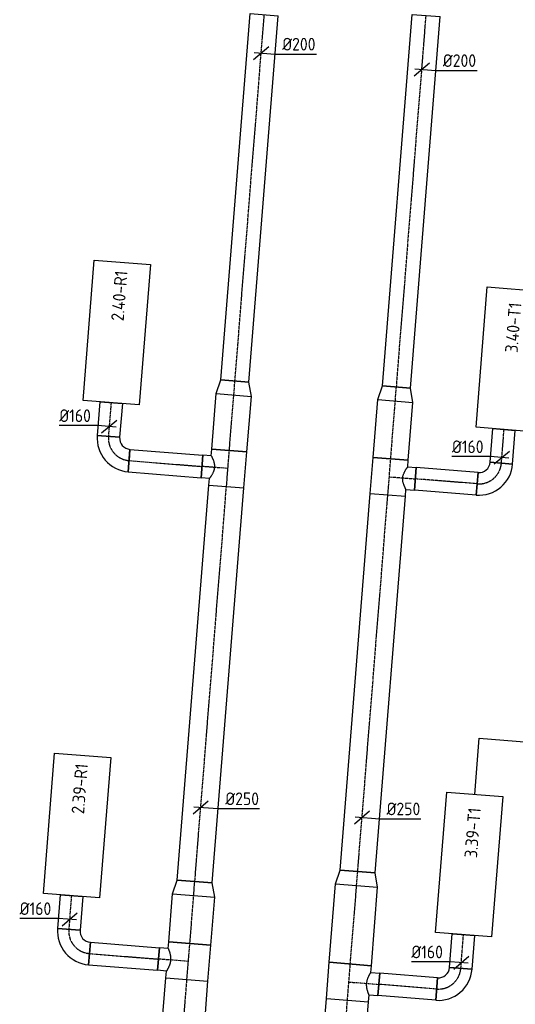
# Model space of a CAD drawing. Header units: millimetres. Extents: x -2745 to 52607, y -299 to 65129.
# Tile 32 of 40: x 9088 to 12611, y 42748 to 49741. Entities that reach past the tile are written whole.
import ezdxf

# ---------------------------------------------------------------- set-up
doc = ezdxf.new("R2010")
doc.units = ezdxf.units.MM
doc.linetypes.add('CENTER2', pattern=[28.575000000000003, 19.05, -3.175, 3.175, -3.175])
for name, color, linetype in [('WL570---_APP', 2, 'Continuous'), ('WL570---_RETOUR_D', 4, 'Continuous'), ('WL570---_RETOUR_HL', 1, 'CENTER2'), ('WL570---_TOEVOER_D', 3, 'Continuous'), ('WL570---_TOEVOER_HL', 1, 'CENTER2'), ('WL570---_TOEVOER_RST', 3, 'Continuous'), ('WM570---', 1, 'Continuous'), ('WM570---_RETOUR', 1, 'Continuous'), ('WM570---_TOEVOER', 1, 'Continuous')]:
    doc.layers.add(name, color=color, linetype=linetype)
doc.styles.add('STABICAD-018', font='ISOCP.SHX', dxfattribs={"height": 90})
doc.styles.add('STABICAD-025', font='ISOCP.SHX', dxfattribs={"height": 125})

# ---------------------------------------------------------------- blocks, each defined once
blk = doc.blocks.new('*U970')
at = {"color": 0, "linetype": 'Continuous'}
for p, q in [((7.275957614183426e-12, 149.9999999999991, -3025.000000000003), (4059.878543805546, 149.9999999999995, -3025.000000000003)), ((7.275957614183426e-12, -150, -3025.000000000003), (4.357458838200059e-12, 149.9999999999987, -3025.000000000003)), ((4059.878543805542, 149.9999999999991, -3025.000000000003), (4059.878543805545, -149.9999999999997, -3025.000000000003)), ((7.275957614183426e-12, -150, -3025.000000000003), (4059.878543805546, -149.9999999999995, -3025.000000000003))]:
    blk.add_line(p, q, dxfattribs=at)
at = {"layer": 'WL570---_TOEVOER_HL', "linetype": 'CENTER2'}
blk.add_line((0, 0, -3025.000000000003), (4059.878543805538, 4.50737063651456e-13, -3025.000000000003), dxfattribs=at)
at = {"layer": 'WM570---_RETOUR', "color": 2, "style": 'STABICAD-025'}
for tag in ['SECTIONCODE', 'CODE', 'POSITIONCODE']:
    blk.add_attdef(tag, (11093.97080419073, 38731.09309666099, 3025.000000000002), '', height=1.8, dxfattribs=at)
blk = doc.blocks.new('*U952')
at = {"color": 0, "linetype": 'Continuous'}
for p, q in [((0, 149.9999999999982, -3025), (99.10000000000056, 124.9999999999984, -3025)), ((0, 149.9999999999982, -3025), (2.918498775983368e-12, -150.0000000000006, -3025)), ((99.09999999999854, 125, -3025), (99.09999999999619, -124.9999999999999, -3025)), ((0, -150, -3025), (99.0999999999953, -125.000000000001, -3025))]:
    blk.add_line(p, q, dxfattribs=at)
at = {"layer": 'WL570---_TOEVOER_HL', "linetype": 'CENTER2'}
blk.add_line((0, 0, -3025), (99.09999999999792, -3.988337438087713e-13, -3025), dxfattribs=at)
for centre in [(0, 0, -3025), (99.09999999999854, 0, -3025)]:
    blk.add_circle(centre, 0.0125, dxfattribs=at)
at = {"layer": 'WM570---_RETOUR', "color": 2, "style": 'STABICAD-025'}
for tag in ['SECTIONCODE', 'CODE', 'POSITIONCODE']:
    blk.add_attdef(tag, (11482.93042850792, 43592.22161525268, 3025), '', height=1.8, dxfattribs=at)
blk = doc.blocks.new('*U974')
at = {"color": 0, "linetype": 'Continuous'}
for p, q in [((0, 124.9999999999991, -3025), (2684.11334331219, 124.9999999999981, -3025)), ((-7.275957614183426e-12, -125.0000000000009, -3025), (-4.920203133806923e-12, 124.999999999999, -3025)), ((2684.113343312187, 124.9999999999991, -3025), (2684.113343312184, -125.0000000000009, -3025)), ((-7.275957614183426e-12, -125.0000000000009, -3025), (2684.113343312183, -125.0000000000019, -3025))]:
    blk.add_line(p, q, dxfattribs=at)
at = {"layer": 'WL570---_TOEVOER_HL', "linetype": 'CENTER2'}
blk.add_line((0, 0, -3025), (2684.11334331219, -1.00573799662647e-12, -3025), dxfattribs=at)
at = {"layer": 'WM570---_RETOUR', "color": 2, "style": 'STABICAD-025'}
for tag in ['SECTIONCODE', 'CODE', 'POSITIONCODE']:
    blk.add_attdef(tag, (11490.83458020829, 43691.00589733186, 3025), '', height=1.8, dxfattribs=at)
blk = doc.blocks.new('*U956')
at = {"color": 0, "linetype": 'Continuous'}
for p, q in [((0, 125.0000000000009, -3025), (99.09999999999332, 100.0000000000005, -3025)), ((0, 125.0000000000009, -3025), (-2.355754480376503e-12, -124.999999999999, -3025)), ((99.09999999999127, 100, -3025), (99.09999999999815, -99.99999999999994, -3025)), ((-7.275957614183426e-12, -125, -3025), (99.09999999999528, -100.0000000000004, -3025))]:
    blk.add_line(p, q, dxfattribs=at)
at = {"layer": 'WL570---_TOEVOER_HL', "linetype": 'CENTER2'}
blk.add_line((0, 0, -3025), (99.09999999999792, -3.988337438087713e-13, -3025), dxfattribs=at)
for centre in [(0, 0, -3025), (99.09999999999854, 0, -3025)]:
    blk.add_circle(centre, 0.0125, dxfattribs=at)
at = {"layer": 'WM570---_RETOUR', "color": 2, "style": 'STABICAD-025'}
for tag in ['SECTIONCODE', 'CODE', 'POSITIONCODE']:
    blk.add_attdef(tag, (11758.26238322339, 47033.25747982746, 3025), '', height=1.8, dxfattribs=at)
blk = doc.blocks.new('*U961')
at = {"color": 0, "linetype": 'Continuous'}
for p, q in [((-7.275957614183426e-12, 100, -3025), (2647.571991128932, 100.0000000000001, -3025)), ((0, -100, -3025), (-6.877831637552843e-12, 99.99999999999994, -3025)), ((2647.571991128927, 100, -3025), (2647.571991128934, -99.99999999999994, -3025)), ((0, -100, -3025), (2647.571991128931, -100.0000000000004, -3025))]:
    blk.add_line(p, q, dxfattribs=at)
at = {"layer": 'WL570---_TOEVOER_HL', "linetype": 'CENTER2'}
blk.add_line((0, 0, -3025), (2647.571991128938, 1.102273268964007e-13, -3025), dxfattribs=at)
at = {"layer": 'WM570---_RETOUR', "color": 2, "style": 'STABICAD-025'}
for tag in ['SECTIONCODE', 'CODE', 'POSITIONCODE']:
    blk.add_attdef(tag, (11766.16653492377, 47132.04176190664, 3025), '', height=1.8, dxfattribs=at)
blk = doc.blocks.new('*U978')
at = {"color": 0, "linetype": 'Continuous'}
for p, q in [((-53.82867496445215, -45.85273984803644, -3025), (53.82867496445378, 45.85273984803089, -3025)), ((-49.84070740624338, 3.987967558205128, -3025), (99.68141481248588, -7.975935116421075, -3025)), ((99.68141481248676, -7.975935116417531, -3025), (392.7522809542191, -7.975935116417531, -3025))]:
    blk.add_line(p, q, dxfattribs=at)
at = {"color": 0, "linetype": 'Continuous', "style": 'STABICAD-018'}
blk.add_text('%%c200', height=90, dxfattribs=at).set_placement((149.6814148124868, 17.02406488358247, -3025))
at = {"layer": 'WM570---_RETOUR', "color": 2, "style": 'STABICAD-025'}
blk.add_attdef('CODE', (11946.71455690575, 49388.48969058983, 3025), '', height=1.8, dxfattribs=at)
blk = doc.blocks.new('*U977')
at = {"color": 0, "linetype": 'Continuous'}
for p, q in [((-53.82867496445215, -45.85273984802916, -3025), (53.82867496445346, 45.85273984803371, -3025)), ((-49.84070740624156, 3.987967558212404, -3025), (124.6017685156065, -9.969918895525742, -3025)), ((124.6017685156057, -9.969918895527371, -3025), (417.6726346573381, -9.969918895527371, -3025))]:
    blk.add_line(p, q, dxfattribs=at)
at = {"color": 0, "linetype": 'Continuous', "style": 'STABICAD-018'}
blk.add_text('%%c250', height=90, dxfattribs=at).set_placement((174.6017685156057, 15.03008110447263, -3025))
at = {"layer": 'WM570---_RETOUR', "color": 2, "style": 'STABICAD-025'}
blk.add_attdef('CODE', (11521.59140929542, 44075.39772020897, 3025), '', height=1.8, dxfattribs=at)
blk = doc.blocks.new('*U966')
at = {"color": 0, "linetype": 'Continuous'}
for p, q in [((0, 80, -2975.000000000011), (239.9999611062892, 79.99999999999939, -2975.000000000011)), ((0, -80, -2975.000000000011), (-3.168576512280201e-12, 80.0000000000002, -2975.000000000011)), ((239.9999611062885, 80, -2975.000000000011), (239.9999611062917, -80.0000000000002, -2975.000000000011)), ((0, -80, -2975.000000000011), (239.9999611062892, -80.00000000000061, -2975.000000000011))]:
    blk.add_line(p, q, dxfattribs=at)
at = {"layer": 'WL570---_TOEVOER_HL', "linetype": 'CENTER2'}
blk.add_line((0, 0, -2975.000000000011), (239.9999611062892, -6.095123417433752e-13, -2975.000000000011), dxfattribs=at)
at = {"layer": 'WM570---_RETOUR', "color": 2, "style": 'STABICAD-018'}
for tag, p in [('POSITIONCODE', (12089.98149099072, 43213.60607727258, 2975.000000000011)), ('SECTIONCODE', (12223.59202300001, 43002.78275550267, 2975.000000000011)), ('CODE', (12223.59202300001, 43002.78275550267, 2975.000000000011))]:
    blk.add_attdef(tag, p, '', height=1.8, dxfattribs=at)
blk = doc.blocks.new('*U971')
at = {"color": 0, "linetype": 'Continuous'}
for p, q in [((-79.74513184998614, 6.38074809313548, -2975.000000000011), (-354.8159979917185, 6.38074809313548, -2975.000000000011)), ((49.84070740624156, -3.987967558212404, -2975.000000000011), (-79.7451318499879, 6.380748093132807, -2975.000000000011)), ((-53.82867496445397, -45.85273984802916, -2975.000000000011), (53.82867496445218, 45.85273984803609, -2975.000000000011))]:
    blk.add_line(p, q, dxfattribs=at)
at = {"color": 0, "linetype": 'Continuous', "style": 'STABICAD-018'}
blk.add_text('%%c160', height=90, dxfattribs=at).set_placement((-354.8159979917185, 31.38074809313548, -2975.000000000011))
at = {"layer": 'WM570---_RETOUR', "color": 2, "style": 'STABICAD-018'}
blk.add_attdef('CODE', (12226.81079914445, 43043.01028435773, 2975.000000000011), '', height=1.8, dxfattribs=at)
blk = doc.blocks.new('*U965')
at = {"color": 0, "linetype": 'Continuous'}
for p, q in [((-160.0000000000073, -80, -2975.000000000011), (-160.0000000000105, 80.0000000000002, -2975.000000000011)), ((79.99999999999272, -159.9999999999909, -2975.000000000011), (-80.00000000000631, -160.0000000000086, -2975.000000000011))]:
    blk.add_line(p, q, dxfattribs=at)
for centre, radius, start, end in [((-160.0000000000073, -160, -2975.000000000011), 240.0000000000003, 359.9999999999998, 90.00000000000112), ((-160.0000000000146, -160.0000000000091, -2975.000000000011), 80.00000000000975, 6.794564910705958e-12, 89.99999999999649)]:
    blk.add_arc(centre, radius, start, end, dxfattribs=at)
at = {"layer": 'WL570---_TOEVOER_HL', "linetype": 'CENTER2'}
blk.add_arc((-160.0000000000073, -160, -2975.000000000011), 160.0000000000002, 359.9999999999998, 90.00000000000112, dxfattribs=at)
at = {"layer": 'WM570---_RETOUR', "color": 2, "style": 'STABICAD-025'}
for tag in ['SECTIONCODE', 'CODE', 'POSITIONCODE']:
    blk.add_attdef(tag, (12210.83052681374, 42843.29249180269, 2975.000000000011), '', height=1.8, dxfattribs=at)
blk = doc.blocks.new('*U969')
at = {"color": 0, "linetype": 'Continuous'}
for p, q in [((-1.818989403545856e-12, 80, -3025), (412.0152173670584, 79.99999999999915, -3025)), ((0, -80.00000000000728, -3025), (-1.261213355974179e-12, 79.99999999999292, -3025)), ((412.0152173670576, 79.99999999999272, -3025), (412.0152173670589, -80.00000000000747, -3025)), ((0, -80.00000000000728, -3025), (412.0152173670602, -80.00000000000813, -3025))]:
    blk.add_line(p, q, dxfattribs=at)
at = {"layer": 'WL570---_TOEVOER_HL', "linetype": 'CENTER2'}
blk.add_line((0, 0, -3025), (412.0152173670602, -8.51961104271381e-13, -3025), dxfattribs=at)
at = {"layer": 'WM570---_RETOUR', "color": 2, "style": 'STABICAD-025'}
for tag in ['SECTIONCODE', 'CODE', 'POSITIONCODE']:
    blk.add_attdef(tag, (12051.34026311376, 42856.05398798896, 3025), '', height=1.8, dxfattribs=at)
blk = doc.blocks.new('*U967')
at = {"color": 0, "linetype": 'Continuous'}
for p, q in [((-128.3000000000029, 149.9999999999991, -3025), (128.3000000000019, 149.9999999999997, -3025)), ((-128.3000000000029, 149.9999999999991, -3025), (-128.3, -149.9999999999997, -3025)), ((128.3000000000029, 150, -3025), (128.3000000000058, -149.9999999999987, -3025)), ((-128.3000000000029, -149.9999999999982, -3025), (-80.00000000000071, -149.9999999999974, -3025)), ((-80, -149.9999999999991, -3025), (-80.0000000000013, -213.3000000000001, -3025)), ((80.00000000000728, -149.9999999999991, -3025), (128.3000000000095, -149.9999999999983, -3025)), ((80.00000000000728, -149.9999999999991, -3025), (80.00000000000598, -213.3000000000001, -3025)), ((80, -213.3000000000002, -3025), (-80.00000000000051, -213.2999999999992, -3025))]:
    blk.add_line(p, q, dxfattribs=at)
blk.add_spline([(-79.5895458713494, -149.7814935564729, -3025), (-78.36239530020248, -149.1330446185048, -3025), (-76.33114051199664, -148.0758015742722, -3025), (-73.5166249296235, -146.6447890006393, -3025), (-69.9477292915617, -144.8885255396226, -3025), (-65.66107529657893, -142.8683898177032, -3025), (-60.70064981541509, -140.6576300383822, -3025), (-55.11735352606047, -138.3398809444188, -3025), (-48.9684786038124, -136.0070288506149, -3025), (-42.31712082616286, -133.7562660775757, -3025), (-35.23153212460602, -131.686221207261, -3025), (-27.78442022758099, -129.8921629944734, -3025), (-20.0522025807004, -128.4604640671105, -3025), (-12.11422220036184, -127.4627568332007, -3025), (-4.05193350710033, -126.9504555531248, -3025), (4.05193350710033, -126.9504555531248, -3025), (12.11422220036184, -127.4627568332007, -3025), (20.0522025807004, -128.4604640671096, -3025), (27.78442022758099, -129.8921629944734, -3025), (35.2315321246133, -131.6862212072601, -3025), (42.31712082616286, -133.7562660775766, -3025), (48.96847860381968, -136.0070288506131, -3025), (55.11735352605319, -138.3398809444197, -3025), (60.70064981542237, -140.6576300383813, -3025), (65.6610752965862, -142.8683898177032, -3025), (69.94772929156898, -144.8885255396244, -3025), (73.5166249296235, -146.6447890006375, -3025), (76.33114051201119, -148.0758015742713, -3025), (78.3623953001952, -149.1330446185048, -3025), (79.58954587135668, -149.781493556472, -3025), (80.00000000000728, -149.9999999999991, -3025)], degree=3, dxfattribs=at)
at = {"layer": 'WL570---_TOEVOER_HL', "linetype": 'CENTER2'}
for p, q in [((0, 0, -3025), (1.657673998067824e-13, -213.3000000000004, -3025)), ((-128.3000000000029, -9.094947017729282e-13, -3025), (128.3000000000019, -2.613853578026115e-13, -3025))]:
    blk.add_line(p, q, dxfattribs=at)
at = {"layer": 'WM570---_RETOUR', "color": 2, "style": 'STABICAD-025'}
for tag in ['SECTIONCODE', 'CODE', 'POSITIONCODE']:
    blk.add_attdef(tag, (11428.01720740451, 42905.92872399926, 3025), '', height=1.8, dxfattribs=at)
blk = doc.blocks.new('*U968')
at = {"color": 0, "linetype": 'Continuous'}
for p, q in [((0, 149.9999999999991, -3025.000000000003), (560.186306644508, 149.9999999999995, -3025.000000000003)), ((0, -149.9999999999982, -3025.000000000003), (-2.918498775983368e-12, 150.0000000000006, -3025.000000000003)), ((560.1863066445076, 150.0000000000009, -3025.000000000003), (560.1863066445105, -149.9999999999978, -3025.000000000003)), ((0, -149.9999999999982, -3025.000000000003), (560.186306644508, -149.9999999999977, -3025.000000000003))]:
    blk.add_line(p, q, dxfattribs=at)
at = {"layer": 'WL570---_TOEVOER_HL', "linetype": 'CENTER2'}
blk.add_line((0, 0, -3025.000000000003), (560.186306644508, 4.509005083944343e-13, -3025.000000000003), dxfattribs=at)
at = {"layer": 'WM570---_RETOUR', "color": 2, "style": 'STABICAD-025'}
for tag in ['SECTIONCODE', 'CODE', 'POSITIONCODE']:
    blk.add_attdef(tag, (11438.25033215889, 43033.81997920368, 3025.000000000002), '', height=1.8, dxfattribs=at)
blk = doc.blocks.new('*U975')
at = {"color": 0, "linetype": 'Continuous'}
for p, q in [((0, 80.00000000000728, -3025), (441.602766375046, 80.0000000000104, -3025)), ((0, -80, -3025), (-1.045830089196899e-12, 80.0000000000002, -3025)), ((441.6027663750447, 80, -3025), (441.6027663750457, -80.0000000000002, -3025)), ((0, -80, -3025), (441.602766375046, -79.99999999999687, -3025))]:
    blk.add_line(p, q, dxfattribs=at)
at = {"layer": 'WL570---_TOEVOER_HL', "linetype": 'CENTER2'}
blk.add_line((0, 0, -3025), (441.6027663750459, 3.131647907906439e-12, -3025), dxfattribs=at)
at = {"layer": 'WM570---_RETOUR', "color": 2, "style": 'STABICAD-025'}
for tag in ['SECTIONCODE', 'CODE', 'POSITIONCODE']:
    blk.add_attdef(tag, (12340.05639069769, 46444.45795043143, 3025), '', height=1.8, dxfattribs=at)
blk = doc.blocks.new('*U973')
at = {"color": 0, "linetype": 'Continuous'}
for p, q in [((7.275957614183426e-12, 125, -3025), (412.2201887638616, 125.0000000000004, -3025)), ((0, -125.0000000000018, -3025), (2.355754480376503e-12, 124.9999999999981, -3025)), ((412.2201887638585, 125, -3025), (412.2201887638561, -124.9999999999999, -3025)), ((0, -125.0000000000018, -3025), (412.2201887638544, -125.0000000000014, -3025))]:
    blk.add_line(p, q, dxfattribs=at)
at = {"layer": 'WL570---_TOEVOER_HL', "linetype": 'CENTER2'}
blk.add_line((0, 0, -3025), (412.2201887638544, 4.462149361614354e-13, -3025), dxfattribs=at)
at = {"layer": 'WM570---_RETOUR', "color": 2, "style": 'STABICAD-025'}
for tag in ['SECTIONCODE', 'CODE', 'POSITIONCODE']:
    blk.add_attdef(tag, (11725.3839684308, 46622.35056352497, 3025), '', height=1.8, dxfattribs=at)
blk = doc.blocks.new('*U976')
at = {"color": 0, "linetype": 'Continuous'}
for p, q in [((-128.3000000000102, 125, -3025), (128.2999999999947, 125.0000000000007, -3025)), ((-128.3000000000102, 125, -3025), (-128.3000000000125, -124.9999999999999, -3025)), ((128.3000000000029, 125, -3025), (128.3000000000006, -124.9999999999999, -3025)), ((-128.3000000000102, -125.0000000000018, -3025), (-80.00000000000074, -125.0000000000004, -3025)), ((-80.00000000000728, -125, -3025), (-80.00000000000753, -185.2999999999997, -3025)), ((80, -125, -3025), (128.2999999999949, -124.9999999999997, -3025)), ((79.99999999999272, -125, -3025), (79.99999999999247, -185.2999999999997, -3025)), ((79.99999999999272, -185.3000000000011, -3025), (-80.00000000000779, -185.3000000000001, -3025))]:
    blk.add_line(p, q, dxfattribs=at)
blk.add_spline([(-79.58954587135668, -124.7377080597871, -3025), (-78.36239530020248, -123.9583195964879, -3025), (-76.33114051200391, -122.6843226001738, -3025), (-73.51662492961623, -120.9532725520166, -3025), (-69.94772929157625, -118.8178641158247, -3025), (-65.6610752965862, -116.3459359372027, -3025), (-60.70064981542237, -113.6202837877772, -3025), (-55.11735352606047, -110.7380813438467, -3025), (-48.96847860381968, -107.8096094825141, -3025), (-42.31712082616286, -104.9558893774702, -3025), (-35.2315321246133, -102.3047450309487, -3025), (-27.78442022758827, -99.98486889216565, -3025), (-20.0522025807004, -98.11773962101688, -3025), (-12.11422220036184, -96.80782189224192, -3025), (-4.05193350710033, -96.13229512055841, -3025), (4.05193350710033, -96.1322951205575, -3025), (12.11422220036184, -96.80782189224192, -3025), (20.0522025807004, -98.11773962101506, -3025), (27.78442022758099, -99.98486889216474, -3025), (35.23153212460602, -102.3047450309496, -3025), (42.31712082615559, -104.9558893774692, -3025), (48.96847860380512, -107.8096094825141, -3025), (55.11735352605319, -110.7380813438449, -3025), (60.70064981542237, -113.6202837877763, -3025), (65.6610752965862, -116.3459359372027, -3025), (69.94772929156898, -118.8178641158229, -3025), (73.5166249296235, -120.9532725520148, -3025), (76.33114051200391, -122.6843226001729, -3025), (78.3623953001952, -123.9583195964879, -3025), (79.58954587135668, -124.7377080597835, -3025), (80, -125, -3025)], degree=3, dxfattribs=at)
at = {"layer": 'WL570---_TOEVOER_HL', "linetype": 'CENTER2'}
for p, q in [((-128.3000000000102, 0, -3025), (128.2999999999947, 6.481093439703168e-13, -3025)), ((0, 0, -3025), (-1.434927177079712e-12, -185.2999999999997, -3025))]:
    blk.add_line(p, q, dxfattribs=at)
at = {"layer": 'WM570---_RETOUR', "color": 2, "style": 'STABICAD-025'}
for tag in ['SECTIONCODE', 'CODE', 'POSITIONCODE']:
    blk.add_attdef(tag, (11715.15084367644, 46494.45930832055, 3025), '', height=1.8, dxfattribs=at)
blk = doc.blocks.new('*U1005')
at = {"color": 0, "linetype": 'Continuous'}
for p, q in [((0, 150, -3025.000000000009), (2737.712532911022, 150, -3025.000000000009)), ((0, -150, -3025.000000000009), (-1.269817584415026e-12, 150.0000000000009, -3025.000000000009)), ((2737.71253291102, 150.0000000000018, -3025.000000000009), (2737.712532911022, -149.999999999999, -3025.000000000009)), ((0, -150, -3025.000000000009), (2737.712532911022, -150, -3025.000000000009))]:
    blk.add_line(p, q, dxfattribs=at)
at = {"layer": 'WL570---_RETOUR_HL', "linetype": 'CENTER2'}
blk.add_line((0, 0, -3025.000000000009), (2737.712532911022, -3.799339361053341e-14, -3025.000000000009), dxfattribs=at)
at = {"layer": 'WM570---_RETOUR', "color": 2, "style": 'STABICAD-025'}
for tag in ['SECTIONCODE', 'CODE', 'POSITIONCODE']:
    blk.add_attdef(tag, (10057.84438172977, 40194.82918531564, 3025.000000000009), '', height=1.8, dxfattribs=at)
blk = doc.blocks.new('*U997')
at = {"color": 0, "linetype": 'Continuous'}
for p, q in [((-7.275957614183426e-12, 149.9999999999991, -3025.000000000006), (99.09999999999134, 124.9999999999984, -3025.000000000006)), ((-7.275957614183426e-12, 149.9999999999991, -3025.000000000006), (-6.0061400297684e-12, -150.0000000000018, -3025.000000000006)), ((99.09999999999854, 124.9999999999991, -3025.000000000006), (99.099999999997, -124.9999999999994, -3025.000000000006)), ((-7.275957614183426e-12, -150.0000000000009, -3025.000000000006), (99.09999999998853, -124.9999999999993, -3025.000000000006))]:
    blk.add_line(p, q, dxfattribs=at)
at = {"layer": 'WL570---_RETOUR_HL', "linetype": 'CENTER2'}
blk.add_line((0, 0, -3025.000000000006), (99.0999999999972, 4.689734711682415e-13, -3025.000000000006), dxfattribs=at)
for centre in [(0, 0, -3025.000000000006), (99.09999999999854, 0, -3025.000000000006)]:
    blk.add_circle(centre, 0.0125, dxfattribs=at)
at = {"layer": 'WM570---_RETOUR', "color": 2, "style": 'STABICAD-025'}
for tag in ['SECTIONCODE', 'CODE', 'POSITIONCODE']:
    blk.add_attdef(tag, (10324.69444514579, 43520.64571191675, 3025.000000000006), '', height=1.8, dxfattribs=at)
blk = doc.blocks.new('*U1014')
at = {"color": 0, "linetype": 'Continuous'}
for p, q in [((7.275957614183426e-12, 125, -3025.000000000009), (2814.893362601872, 124.999999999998, -3025.000000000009)), ((0, -124.9999999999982, -3025.000000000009), (1.772887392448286e-12, 125.0000000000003, -3025.000000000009)), ((2814.893362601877, 124.9999999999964, -3025.000000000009), (2814.893362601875, -125.0000000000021, -3025.000000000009)), ((0, -124.9999999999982, -3025.000000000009), (2814.893362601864, -125.0000000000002, -3025.000000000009))]:
    blk.add_line(p, q, dxfattribs=at)
at = {"layer": 'WL570---_RETOUR_HL', "linetype": 'CENTER2'}
blk.add_line((0, 0, -3025.000000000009), (2814.893362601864, -2.031353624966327e-12, -3025.000000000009), dxfattribs=at)
at = {"layer": 'WM570---_RETOUR', "color": 2, "style": 'STABICAD-025'}
for tag in ['SECTIONCODE', 'CODE', 'POSITIONCODE']:
    blk.add_attdef(tag, (10332.620356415, 43619.42825050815, 3025.000000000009), '', height=1.8, dxfattribs=at)
blk = doc.blocks.new('*U998')
at = {"color": 0, "linetype": 'Continuous'}
for p, q in [((0, 125.0000000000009, -3025.000000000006), (99.09999999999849, 100.000000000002, -3025.000000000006)), ((0, 125.0000000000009, -3025.000000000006), (-1.550842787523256e-12, -124.9999999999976, -3025.000000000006)), ((99.10000000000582, 100.0000000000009, -3025.000000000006), (99.10000000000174, -99.99999999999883, -3025.000000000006)), ((0, -124.9999999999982, -3025.000000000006), (99.09999999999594, -99.99999999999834, -3025.000000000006))]:
    blk.add_line(p, q, dxfattribs=at)
at = {"layer": 'WL570---_RETOUR_HL', "linetype": 'CENTER2'}
blk.add_line((0, 0, -3025.000000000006), (99.0999999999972, 4.689734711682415e-13, -3025.000000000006), dxfattribs=at)
for centre in [(0, 0, -3025.000000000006), (99.09999999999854, 1.818989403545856e-12, -3025.000000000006)]:
    blk.add_circle(centre, 0.0125, dxfattribs=at)
at = {"layer": 'WM570---_RETOUR', "color": 2, "style": 'STABICAD-025'}
for tag in ['SECTIONCODE', 'CODE', 'POSITIONCODE']:
    blk.add_attdef(tag, (10609.91863159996, 47075.46335352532, 3025.000000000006), '', height=1.8, dxfattribs=at)
blk = doc.blocks.new('*U999')
at = {"color": 0, "linetype": 'Continuous'}
for p, q in [((7.275957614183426e-12, 99.99999999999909, -3025.000000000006), (2611.909204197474, 99.99999999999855, -3025.000000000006)), ((0, -100, -3025.000000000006), (4.085620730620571e-12, 99.99999999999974, -3025.000000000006)), ((2611.909204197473, 99.99999999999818, -3025.000000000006), (2611.909204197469, -100.0000000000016, -3025.000000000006)), ((0, -100, -3025.000000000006), (2611.909204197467, -100.0000000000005, -3025.000000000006))]:
    blk.add_line(p, q, dxfattribs=at)
at = {"layer": 'WL570---_RETOUR_HL', "linetype": 'CENTER2'}
blk.add_line((0, 0, -3025.000000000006), (2611.909204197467, -5.437128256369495e-13, -3025.000000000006), dxfattribs=at)
at = {"layer": 'WM570---_RETOUR', "color": 2, "style": 'STABICAD-025'}
for tag in ['SECTIONCODE', 'CODE', 'POSITIONCODE']:
    blk.add_attdef(tag, (10617.84454286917, 47174.24589211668, 3025.000000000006), '', height=1.8, dxfattribs=at)
blk = doc.blocks.new('*U1026')
at = {"color": 0, "linetype": 'Continuous'}
for p, q in [((-53.83877389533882, -45.84088159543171, -3025.000000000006), (53.83877389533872, 45.8408815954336, -3025.000000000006)), ((-49.83982774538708, 3.998946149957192, -3025.000000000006), (99.67965549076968, -7.997892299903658, -3025.000000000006)), ((99.67965549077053, -7.997892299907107, -3025.000000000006), (392.7505216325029, -7.997892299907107, -3025.000000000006))]:
    blk.add_line(p, q, dxfattribs=at)
at = {"color": 0, "linetype": 'Continuous', "style": 'STABICAD-018'}
blk.add_text('%%c200', height=90, dxfattribs=at).set_placement((149.6796554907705, 17.00210770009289, -3025.000000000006))
at = {"layer": 'WL570---_TOEVOER_RST', "color": 2, "style": 'STABICAD-025'}
blk.add_attdef('CODE', (10804.87504150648, 49505.25198364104, 3025.000000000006), '', height=1.8, dxfattribs=at)
blk = doc.blocks.new('*U1017')
at = {"color": 0, "linetype": 'Continuous'}
for p, q in [((-53.83877389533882, -45.84088159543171, -3025.000000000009), (53.8387738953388, 45.84088159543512, -3025.000000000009)), ((-49.83982774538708, 3.998946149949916, -3025.000000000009), (124.5995693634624, -9.997365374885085, -3025.000000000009)), ((124.5995693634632, -9.997365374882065, -3025.000000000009), (417.6704355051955, -9.997365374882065, -3025.000000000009))]:
    blk.add_line(p, q, dxfattribs=at)
at = {"color": 0, "linetype": 'Continuous', "style": 'STABICAD-018'}
blk.add_text('%%c250', height=90, dxfattribs=at).set_placement((174.5995693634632, 15.00263462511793, -3025.000000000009))
at = {"layer": 'WM570---_RETOUR', "color": 2, "style": 'STABICAD-025'}
blk.add_attdef('CODE', (10374.98264001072, 44147.39958048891, 3025.000000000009), '', height=1.8, dxfattribs=at)
blk = doc.blocks.new('*U1001')
at = {"color": 0, "linetype": 'Continuous'}
for p, q in [((7.275957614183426e-12, 79.99999999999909, -2999.999999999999), (240.0352668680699, 79.99999999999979, -2999.999999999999)), ((0, -79.99999999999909, -2999.999999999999), (4.587441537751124e-12, 80.00000000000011, -2999.999999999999)), ((240.0352668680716, 80.00000000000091, -2999.999999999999), (240.0352668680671, -79.9999999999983, -2999.999999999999)), ((0, -79.99999999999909, -2999.999999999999), (240.0352668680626, -79.9999999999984, -2999.999999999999))]:
    blk.add_line(p, q, dxfattribs=at)
at = {"layer": 'WL570---_RETOUR_HL', "linetype": 'CENTER2'}
blk.add_line((0, 0, -2999.999999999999), (240.0352668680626, 6.995432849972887e-13, -2999.999999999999), dxfattribs=at)
at = {"layer": 'WM570---_RETOUR', "color": 2, "style": 'STABICAD-018'}
for tag, p in [('CODE', (9456.021749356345, 43519.62563736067, 2999.999999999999)), ('SECTIONCODE', (9568.121738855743, 43039.96763225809, 2999.999999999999)), ('POSITIONCODE', (9568.121738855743, 43039.96763225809, 2999.999999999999))]:
    blk.add_attdef(tag, p, '', height=1.8, dxfattribs=at)
blk = doc.blocks.new('*U1002')
at = {"color": 0, "linetype": 'Continuous'}
for p, q in [((-79.7451327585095, 6.380736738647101, -2999.999999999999), (-354.8159989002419, 6.380736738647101, -2999.999999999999)), ((49.84070797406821, -3.9879604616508, -2999.999999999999), (-79.74513275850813, 6.380736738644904, -2999.999999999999)), ((-53.82866843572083, -45.85274751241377, -2999.999999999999), (53.8286684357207, 45.85274751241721, -2999.999999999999))]:
    blk.add_line(p, q, dxfattribs=at)
at = {"color": 0, "linetype": 'Continuous', "style": 'STABICAD-018'}
blk.add_text('%%c160', height=90, dxfattribs=at).set_placement((-354.8159989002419, 31.3807367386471, -2999.999999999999))
at = {"layer": 'WM570---_RETOUR', "color": 2, "style": 'STABICAD-018'}
blk.add_attdef('CODE', (9442.490203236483, 43350.51116266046, 2999.999999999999), '', height=1.8, dxfattribs=at)
blk = doc.blocks.new('*U1000')
at = {"color": 0, "linetype": 'Continuous'}
for p, q in [((-80, 160.0000000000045, -2999.999999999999), (79.99999999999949, 159.9999999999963, -2999.999999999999)), ((-76, 160, -2999.999999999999), (-76.00000000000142, 160.0167517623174, -2999.999999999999)), ((-76, 160, -2999.999999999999), (8.223921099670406e-09, 159.9999999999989, -2999.999999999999)), ((-159.9999999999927, -79.99999999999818, -2999.999999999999), (-160.0000000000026, 79.99999999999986, -2999.999999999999))]:
    blk.add_line(p, q, dxfattribs=at)
for centre, radius, start, end in [((-160.0000000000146, 160.0000000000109, -2999.999999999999), 80.00000000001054, 270.0000000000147, 359.9999999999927), ((-159.9999999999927, 159.9999999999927, -2999.999999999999), 239.9999999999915, 269.9999999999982, 1.678657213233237e-12)]:
    blk.add_arc(centre, radius, start, end, dxfattribs=at)
at = {"layer": 'WL570---_RETOUR_HL', "linetype": 'CENTER2'}
blk.add_arc((-160, 159.9999999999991, -2999.999999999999), 159.9999999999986, 270.000000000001, 3.197442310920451e-13, dxfattribs=at)
at = {"layer": 'WM570---_RETOUR', "color": 2, "style": 'STABICAD-025'}
for tag in ['SECTIONCODE', 'CODE', 'POSITIONCODE']:
    blk.add_attdef(tag, (9424.115252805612, 43120.86481905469, 2999.999999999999), '', height=1.8, dxfattribs=at)
blk = doc.blocks.new('*U1004')
at = {"color": 0, "linetype": 'Continuous'}
for p, q in [((0, 80, -3025), (492.4201949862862, 79.99999999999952, -3025)), ((-1.818989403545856e-12, -80, -3025), (-3.95683485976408e-13, 79.99999999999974, -3025)), ((492.4201949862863, 80, -3025), (492.4201949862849, -79.99999999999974, -3025)), ((-1.818989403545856e-12, -80, -3025), (492.4201949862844, -80.00000000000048, -3025))]:
    blk.add_line(p, q, dxfattribs=at)
at = {"layer": 'WL570---_RETOUR_HL', "linetype": 'CENTER2'}
blk.add_line((0, 0, -3025), (492.4201949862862, -4.78359208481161e-13, -3025), dxfattribs=at)
at = {"layer": 'WM570---_RETOUR', "color": 2, "style": 'STABICAD-025'}
for tag in ['SECTIONCODE', 'CODE', 'POSITIONCODE']:
    blk.add_attdef(tag, (9583.60551832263, 43108.1033455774, 3025), '', height=1.8, dxfattribs=at)
blk = doc.blocks.new('*U1003')
at = {"color": 0, "linetype": 'Continuous'}
for p, q in [((0, 149.9999999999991, -3025.000000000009), (342.1923037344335, 149.9999999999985, -3025.000000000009)), ((0, -150.0000000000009, -3025.000000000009), (-1.269817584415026e-12, 149.9999999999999, -3025.000000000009)), ((342.1923037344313, 150, -3025.000000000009), (342.1923037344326, -150.0000000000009, -3025.000000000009)), ((0, -150.0000000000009, -3025.000000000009), (342.1923037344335, -150.0000000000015, -3025.000000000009))]:
    blk.add_line(p, q, dxfattribs=at)
at = {"layer": 'WL570---_RETOUR_HL', "linetype": 'CENTER2'}
blk.add_line((0, 0, -3025.000000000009), (342.1923037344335, -5.841112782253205e-13, -3025.000000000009), dxfattribs=at)
at = {"layer": 'WM570---_RETOUR', "color": 2, "style": 'STABICAD-025'}
for tag in ['SECTIONCODE', 'CODE', 'POSITIONCODE']:
    blk.add_attdef(tag, (10297.32627323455, 43179.54960243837, 3025.000000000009), '', height=1.8, dxfattribs=at)
blk = doc.blocks.new('*U1006')
at = {"color": 0, "linetype": 'Continuous'}
for p, q in [((-80.00000000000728, 150, -3025.000000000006), (-80.00000000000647, 213.2999999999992, -3025.000000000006)), ((-80, 213.3000000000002, -3025.000000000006), (79.99999999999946, 213.3000000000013, -3025.000000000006)), ((79.99999999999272, 150.0000000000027, -3025.000000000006), (79.99999999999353, 213.3000000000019, -3025.000000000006)), ((-128.3000000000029, 150.0000000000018, -3025.000000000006), (-80.00000000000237, 150.0000000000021, -3025.000000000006)), ((-128.3000000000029, 150.0000000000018, -3025.000000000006), (-128.3000000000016, -149.999999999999, -3025.000000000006)), ((79.99999999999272, 150.0000000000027, -3025.000000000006), (128.2999999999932, 150.000000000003, -3025.000000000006)), ((128.2999999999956, 150.0000000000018, -3025.000000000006), (128.2999999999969, -149.999999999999, -3025.000000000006)), ((-128.3000000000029, -150.0000000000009, -3025.000000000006), (128.2999999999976, -149.9999999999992, -3025.000000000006))]:
    blk.add_line(p, q, dxfattribs=at)
blk.add_spline([(79.5895458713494, 149.7814935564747, -3025.000000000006), (78.36239530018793, 149.1330446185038, -3025.000000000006), (76.33114051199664, 148.0758015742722, -3025.000000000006), (73.51662492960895, 146.6447890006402, -3025.000000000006), (69.9477292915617, 144.8885255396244, -3025.000000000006), (65.66107529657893, 142.868389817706, -3025.000000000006), (60.70064981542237, 140.657630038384, -3025.000000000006), (55.11735352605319, 138.3398809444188, -3025.000000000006), (48.96847860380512, 136.0070288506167, -3025.000000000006), (42.31712082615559, 133.7562660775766, -3025.000000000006), (35.23153212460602, 131.6862212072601, -3025.000000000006), (27.78442022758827, 129.8921629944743, -3025.000000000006), (20.05220258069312, 128.4604640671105, -3025.000000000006), (12.11422220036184, 127.4627568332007, -3025.000000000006), (4.051933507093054, 126.9504555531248, -3025.000000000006), (-4.05193350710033, 126.9504555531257, -3025.000000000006), (-12.11422220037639, 127.4627568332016, -3025.000000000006), (-20.0522025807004, 128.4604640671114, -3025.000000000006), (-27.78442022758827, 129.8921629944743, -3025.000000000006), (-35.23153212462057, 131.6862212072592, -3025.000000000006), (-42.31712082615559, 133.7562660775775, -3025.000000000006), (-48.9684786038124, 136.0070288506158, -3025.000000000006), (-55.11735352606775, 138.3398809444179, -3025.000000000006), (-60.70064981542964, 140.6576300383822, -3025.000000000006), (-65.6610752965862, 142.8683898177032, -3025.000000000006), (-69.94772929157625, 144.8885255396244, -3025.000000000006), (-73.5166249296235, 146.6447890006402, -3025.000000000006), (-76.33114051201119, 148.0758015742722, -3025.000000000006), (-78.36239530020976, 149.1330446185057, -3025.000000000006), (-79.58954587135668, 149.7814935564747, -3025.000000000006), (-80.00000000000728, 150, -3025.000000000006)], degree=3, dxfattribs=at)
at = {"layer": 'WL570---_RETOUR_HL', "linetype": 'CENTER2'}
for p, q in [((0, 0, -3025.000000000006), (1.835281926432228e-13, 213.2999999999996, -3025.000000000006)), ((-128.3000000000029, 0, -3025.000000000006), (128.2999999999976, 1.734226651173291e-12, -3025.000000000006))]:
    blk.add_line(p, q, dxfattribs=at)
at = {"layer": 'WM570---_RETOUR', "color": 2, "style": 'STABICAD-025'}
for tag in ['SECTIONCODE', 'CODE', 'POSITIONCODE']:
    blk.add_attdef(tag, (10287.06497741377, 43051.66060444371, 3025.000000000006), '', height=1.8, dxfattribs=at)
blk = doc.blocks.new('*U1010')
at = {"color": 0, "linetype": 'Continuous'}
for p, q in [((0, 80, -2999.999999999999), (240.0352668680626, 80.0000000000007, -2999.999999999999)), ((-7.275957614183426e-12, -79.99999999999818, -2999.999999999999), (-2.688516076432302e-12, 80.00000000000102, -2999.999999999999)), ((240.0352668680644, 80.00000000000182, -2999.999999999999), (240.0352668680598, -79.99999999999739, -2999.999999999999)), ((-7.275957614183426e-12, -79.99999999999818, -2999.999999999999), (240.0352668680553, -79.99999999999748, -2999.999999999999))]:
    blk.add_line(p, q, dxfattribs=at)
at = {"layer": 'WL570---_RETOUR_HL', "linetype": 'CENTER2'}
blk.add_line((0, 0, -2999.999999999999), (240.0352668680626, 6.995432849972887e-13, -2999.999999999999), dxfattribs=at)
at = {"layer": 'WM570---_RETOUR', "color": 2, "style": 'STABICAD-018'}
for tag, p in [('CODE', (9737.743388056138, 47021.09627939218, 2999.999999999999)), ('SECTIONCODE', (9849.843377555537, 46541.4382742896, 2999.999999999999)), ('POSITIONCODE', (9849.843377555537, 46541.4382742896, 2999.999999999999))]:
    blk.add_attdef(tag, p, '', height=1.8, dxfattribs=at)
blk = doc.blocks.new('*U1012')
at = {"color": 0, "linetype": 'Continuous'}
for p, q in [((-79.7451327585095, 6.380736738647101, -2999.999999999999), (-354.8159989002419, 6.380736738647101, -2999.999999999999)), ((49.84070797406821, -3.9879604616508, -2999.999999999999), (-79.74513275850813, 6.380736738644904, -2999.999999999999)), ((-53.82866843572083, -45.85274751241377, -2999.999999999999), (53.8286684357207, 45.85274751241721, -2999.999999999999))]:
    blk.add_line(p, q, dxfattribs=at)
at = {"color": 0, "linetype": 'Continuous', "style": 'STABICAD-018'}
blk.add_text('%%c160', height=90, dxfattribs=at).set_placement((-354.8159989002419, 31.3807367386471, -2999.999999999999))
at = {"layer": 'WM570---_RETOUR', "color": 2, "style": 'STABICAD-018'}
blk.add_attdef('CODE', (9724.211841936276, 46851.98180469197, 2999.999999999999), '', height=1.8, dxfattribs=at)
blk = doc.blocks.new('*U1011')
at = {"color": 0, "linetype": 'Continuous'}
for p, q in [((-80, 160.0000000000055, -2999.999999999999), (79.99999999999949, 159.9999999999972, -2999.999999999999)), ((-76, 160.0000000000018, -2999.999999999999), (-76.00000000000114, 160.0167517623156, -2999.999999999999)), ((-76, 160.0000000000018, -2999.999999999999), (-2.344791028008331e-12, 160.0000000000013, -2999.999999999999)), ((-159.9999999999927, -79.99999999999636, -2999.999999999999), (-160.0000000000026, 80.00000000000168, -2999.999999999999))]:
    blk.add_line(p, q, dxfattribs=at)
for centre, radius, start, end in [((-160.0000000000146, 160.0000000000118, -2999.999999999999), 80.00000000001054, 270.0000000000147, 359.9999999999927), ((-159.9999999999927, 159.9999999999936, -2999.999999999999), 239.9999999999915, 269.9999999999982, 1.678657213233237e-12)]:
    blk.add_arc(centre, radius, start, end, dxfattribs=at)
at = {"layer": 'WL570---_RETOUR_HL', "linetype": 'CENTER2'}
blk.add_arc((-160, 160, -2999.999999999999), 159.9999999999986, 270.000000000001, 3.197442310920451e-13, dxfattribs=at)
at = {"layer": 'WM570---_RETOUR', "color": 2, "style": 'STABICAD-025'}
for tag in ['SECTIONCODE', 'CODE', 'POSITIONCODE']:
    blk.add_attdef(tag, (9705.836891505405, 46622.33546108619, 2999.999999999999), '', height=1.8, dxfattribs=at)
blk = doc.blocks.new('*U1015')
at = {"color": 0, "linetype": 'Continuous'}
for p, q in [((-9.094947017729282e-13, 80, -3025), (519.6448869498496, 79.99999999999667, -3025)), ((-1.818989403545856e-12, -80, -3025), (-9.130474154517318e-13, 79.99999999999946, -3025)), ((519.6448869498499, 80, -3025), (519.644886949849, -79.99999999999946, -3025)), ((-1.818989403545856e-12, -80, -3025), (519.6448869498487, -80.00000000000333, -3025))]:
    blk.add_line(p, q, dxfattribs=at)
at = {"layer": 'WL570---_RETOUR_HL', "linetype": 'CENTER2'}
blk.add_line((0, 0, -3025), (519.6448869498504, -3.324511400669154e-12, -3025), dxfattribs=at)
at = {"layer": 'WM570---_RETOUR', "color": 2, "style": 'STABICAD-025'}
for tag in ['SECTIONCODE', 'CODE', 'POSITIONCODE']:
    blk.add_attdef(tag, (9865.327157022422, 46609.57398760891, 3025), '', height=1.8, dxfattribs=at)
blk = doc.blocks.new('*U1013')
at = {"color": 0, "linetype": 'Continuous'}
for p, q in [((0, 125.0000000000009, -3025.000000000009), (395.6485391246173, 125.0000000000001, -3025.000000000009)), ((0, -124.9999999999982, -3025.000000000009), (1.772887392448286e-12, 125.0000000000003, -3025.000000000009)), ((395.6485391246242, 124.9999999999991, -3025.000000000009), (395.6485391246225, -124.9999999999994, -3025.000000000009)), ((0, -124.9999999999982, -3025.000000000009), (395.6485391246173, -124.999999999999, -3025.000000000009))]:
    blk.add_line(p, q, dxfattribs=at)
at = {"layer": 'WL570---_RETOUR_HL', "linetype": 'CENTER2'}
blk.add_line((0, 0, -3025.000000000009), (395.6485391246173, -7.906646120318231e-13, -3025.000000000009), dxfattribs=at)
at = {"layer": 'WM570---_RETOUR', "color": 2, "style": 'STABICAD-025'}
for tag in ['SECTIONCODE', 'CODE', 'POSITIONCODE']:
    blk.add_attdef(tag, (10578.27508755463, 46681.08225277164, 3025.000000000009), '', height=1.8, dxfattribs=at)
blk = doc.blocks.new('*U1016')
at = {"color": 0, "linetype": 'Continuous'}
for p, q in [((-80, 125, -3025.000000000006), (-80.0000000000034, 185.2999999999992, -3025.000000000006)), ((-80, 185.2999999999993, -3025.000000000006), (79.99999999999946, 185.3000000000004, -3025.000000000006)), ((80, 125.0000000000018, -3025.000000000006), (79.9999999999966, 185.300000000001, -3025.000000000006)), ((-128.2999999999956, 124.9999999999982, -3025.000000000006), (-79.9999999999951, 124.9999999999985, -3025.000000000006)), ((-128.2999999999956, 124.9999999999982, -3025.000000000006), (-128.2999999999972, -125.0000000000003, -3025.000000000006)), ((80, 125, -3025.000000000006), (128.3000000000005, 125.0000000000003, -3025.000000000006)), ((128.3000000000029, 125, -3025.000000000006), (128.3000000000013, -124.9999999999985, -3025.000000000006)), ((-128.2999999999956, -125, -3025.000000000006), (128.3000000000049, -124.9999999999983, -3025.000000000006))]:
    blk.add_line(p, q, dxfattribs=at)
blk.add_spline([(79.5895458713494, 124.7377080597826, -3025.000000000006), (78.36239530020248, 123.9583195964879, -3025.000000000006), (76.33114051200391, 122.6843226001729, -3025.000000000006), (73.51662492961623, 120.9532725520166, -3025.000000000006), (69.94772929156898, 118.8178641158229, -3025.000000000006), (65.6610752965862, 116.3459359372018, -3025.000000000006), (60.70064981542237, 113.6202837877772, -3025.000000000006), (55.11735352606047, 110.7380813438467, -3025.000000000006), (48.9684786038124, 107.8096094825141, -3025.000000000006), (42.31712082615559, 104.9558893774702, -3025.000000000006), (35.2315321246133, 102.3047450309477, -3025.000000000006), (27.78442022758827, 99.98486889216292, -3025.000000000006), (20.0522025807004, 98.11773962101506, -3025.000000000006), (12.11422220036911, 96.8078218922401, -3025.000000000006), (4.05193350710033, 96.1322951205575, -3025.000000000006), (-4.05193350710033, 96.13229512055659, -3025.000000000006), (-12.11422220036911, 96.8078218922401, -3025.000000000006), (-20.0522025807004, 98.11773962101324, -3025.000000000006), (-27.78442022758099, 99.9848688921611, -3025.000000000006), (-35.2315321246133, 102.3047450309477, -3025.000000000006), (-42.31712082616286, 104.9558893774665, -3025.000000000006), (-48.9684786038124, 107.8096094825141, -3025.000000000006), (-55.11735352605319, 110.7380813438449, -3025.000000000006), (-60.70064981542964, 113.6202837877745, -3025.000000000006), (-65.6610752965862, 116.3459359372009, -3025.000000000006), (-69.94772929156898, 118.8178641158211, -3025.000000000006), (-73.51662492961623, 120.9532725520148, -3025.000000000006), (-76.33114051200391, 122.6843226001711, -3025.000000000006), (-78.3623953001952, 123.9583195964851, -3025.000000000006), (-79.5895458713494, 124.7377080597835, -3025.000000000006), (-80, 125, -3025.000000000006)], degree=3, dxfattribs=at)
at = {"layer": 'WL570---_RETOUR_HL', "linetype": 'CENTER2'}
for p, q in [((0, 0, -3025.000000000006), (-2.7695637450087e-12, 185.3000000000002, -3025.000000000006)), ((-128.2999999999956, -1.818989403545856e-12, -3025.000000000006), (128.3000000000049, -8.476275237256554e-14, -3025.000000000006))]:
    blk.add_line(p, q, dxfattribs=at)
at = {"layer": 'WM570---_RETOUR', "color": 2, "style": 'STABICAD-025'}
for tag in ['SECTIONCODE', 'CODE', 'POSITIONCODE']:
    blk.add_attdef(tag, (10568.01379173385, 46553.19325477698, 3025.000000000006), '', height=1.8, dxfattribs=at)

msp = doc.modelspace()

# ---------------------------------------------------------------- linework, layer by layer
at = {"layer": 'WL570---_APP', "color": 2}
for points in [[(9618.139909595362, 48033.86229774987), (10016.86556884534, 48001.95855728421), (9937.106217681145, 47005.14440915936), (9538.380558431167, 47037.04814962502)], [(12411.84691332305, 47843.18809336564), (12810.57257257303, 47811.28435289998), (12730.81322140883, 46814.47020477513), (12332.08756215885, 46846.37394524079)], [(9336.418270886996, 44532.39165571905), (9735.143930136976, 44500.48791525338), (9655.384578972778, 43503.67376712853), (9256.6589197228, 43535.57750759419)], [(12123.13078573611, 44254.78413063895), (12521.85644498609, 44222.88039017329), (12442.09709382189, 43226.06624204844), (12043.37143457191, 43257.9699825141)]]:
    msp.add_lwpolyline(points, close=True, dxfattribs=at)
at = {"layer": 'WL570---_TOEVOER_RST'}
msp.add_lwpolyline([(12322.4936153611, 44238.83226040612), (12354.57319289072, 44637.54390870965), (13202.27480492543, 44569.33945644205)], dxfattribs=at)

# ---------------------------------------------------------------- block references
at = {"layer": 'WL570---_RETOUR_D', "linetype": 'Continuous'}
for name, p, rotation in [('*U999', (10617.84454286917, 47174.24589211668, 3025.000000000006), 85.41264576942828), ('*U998', (10609.91863159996, 47075.46335352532, 3025.000000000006), 85.41264576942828), ('*U1013', (10578.27508755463, 46681.08225277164, 3025.000000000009), 85.41264576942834), ('*U1010', (9737.743388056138, 47021.09627939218, 2999.999999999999), 265.4252747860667), ('*U1011', (9705.836891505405, 46622.33546108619, 2999.999999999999), 265.4252747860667), ('*U1015', (9865.327157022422, 46609.57398760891, 3025), 355.4126457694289), ('*U1016', (10568.01379173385, 46553.19325477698, 3025.000000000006), 85.41264576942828), ('*U1014', (10332.620356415, 43619.42825050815, 3025.000000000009), 85.41264576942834), ('*U997', (10324.69444514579, 43520.64571191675, 3025.000000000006), 85.41264576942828), ('*U1001', (9456.021749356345, 43519.62563736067, 2999.999999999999), 265.4252747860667), ('*U1003', (10297.32627323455, 43179.54960243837, 3025.000000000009), 85.41264576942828), ('*U1000', (9424.115252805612, 43120.86481905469, 2999.999999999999), 265.4252747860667), ('*U1004', (9583.60551832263, 43108.1033455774, 3025), 355.4126457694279), ('*U1006', (10287.06497741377, 43051.66060444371, 3025.000000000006), 85.41264576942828), ('*U1005', (10057.84438172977, 40194.82918531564, 3025.000000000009), 85.41264576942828)]:
    msp.add_blockref(name, p, dxfattribs=dict(at, rotation=rotation))
at = {"layer": 'WL570---_TOEVOER_D', "linetype": 'Continuous'}
for name, p, rotation in [('*U961', (11766.16653492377, 47132.04176190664, 3025), 85.42526662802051), ('*U956', (11758.26238322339, 47033.25747982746, 3025), 85.42526662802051), ('*U973', (11725.3839684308, 46622.35056352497, 3025), 85.42526662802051), ('*U966', (12512.30815058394, 46591.18671794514, 2975.000000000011), 85.42526662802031), ('*U976', (11715.15084367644, 46494.45930832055, 3025), 85.42526662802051), ('*U965', (12499.54665439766, 46431.69645424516, 2975.000000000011), 265.4252666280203), ('*U975', (12340.05639069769, 46444.45795043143, 3025), 175.4252666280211), ('*U974', (11490.83458020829, 43691.00589733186, 3025), 85.42526662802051), ('*U952', (11482.93042850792, 43592.22161525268, 3025), 85.42526662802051), ('*U968', (11438.25033215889, 43033.81997920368, 3025.000000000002), 85.42526662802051), ('*U966', (12223.59202300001, 43002.78275550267, 2975.000000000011), 85.42526662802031), ('*U967', (11428.01720740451, 42905.92872399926, 3025), 85.42526662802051), ('*U965', (12210.83052681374, 42843.29249180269, 2975.000000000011), 265.4252666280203), ('*U969', (12051.34026311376, 42856.05398798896, 3025), 175.4252666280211), ('*U970', (11093.97080419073, 38731.09309666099, 3025.000000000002), 85.42526662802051)]:
    msp.add_blockref(name, p, dxfattribs=dict(at, rotation=rotation))
at = {"layer": 'WM570---_RETOUR', "linetype": 'Continuous'}
for name, p in [('*U1026', (10804.87504150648, 49505.25198364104, 3025.000000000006)), ('*U1012', (9724.211841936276, 46851.98180469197, 2999.999999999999)), ('*U1017', (10374.98264001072, 44147.39958048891, 3025.000000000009)), ('*U1002', (9442.490203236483, 43350.51116266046, 2999.999999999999))]:
    msp.add_blockref(name, p, dxfattribs=at)
at = {"layer": 'WM570---_TOEVOER', "linetype": 'Continuous'}
for name, p in [('*U978', (11946.71455690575, 49388.48969058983, 3025)), ('*U971', (12515.52692672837, 46631.4142468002, 2975.000000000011)), ('*U977', (11521.59140929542, 44075.39772020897, 3025)), ('*U971', (12226.81079914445, 43043.01028435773, 2975.000000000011))]:
    msp.add_blockref(name, p, dxfattribs=at)

# ---------------------------------------------------------------- texts
at = {"layer": 'WM570---', "style": 'STABICAD-018'}
for s, p in [('2.40-R1', (9826.869984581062, 47598.00739237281)), ('3.40-T1', (12627.24110544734, 47373.0702208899, 25.00000000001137)), ('2.39-R1', (9545.148345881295, 44096.5367503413)), ('3.39-T1', (12338.52497786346, 43784.66625844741, 25.00000000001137))]:
    msp.add_text(s, height=90, rotation=85.41, dxfattribs=at).set_placement(p)

doc.saveas('drawing.dxf')
